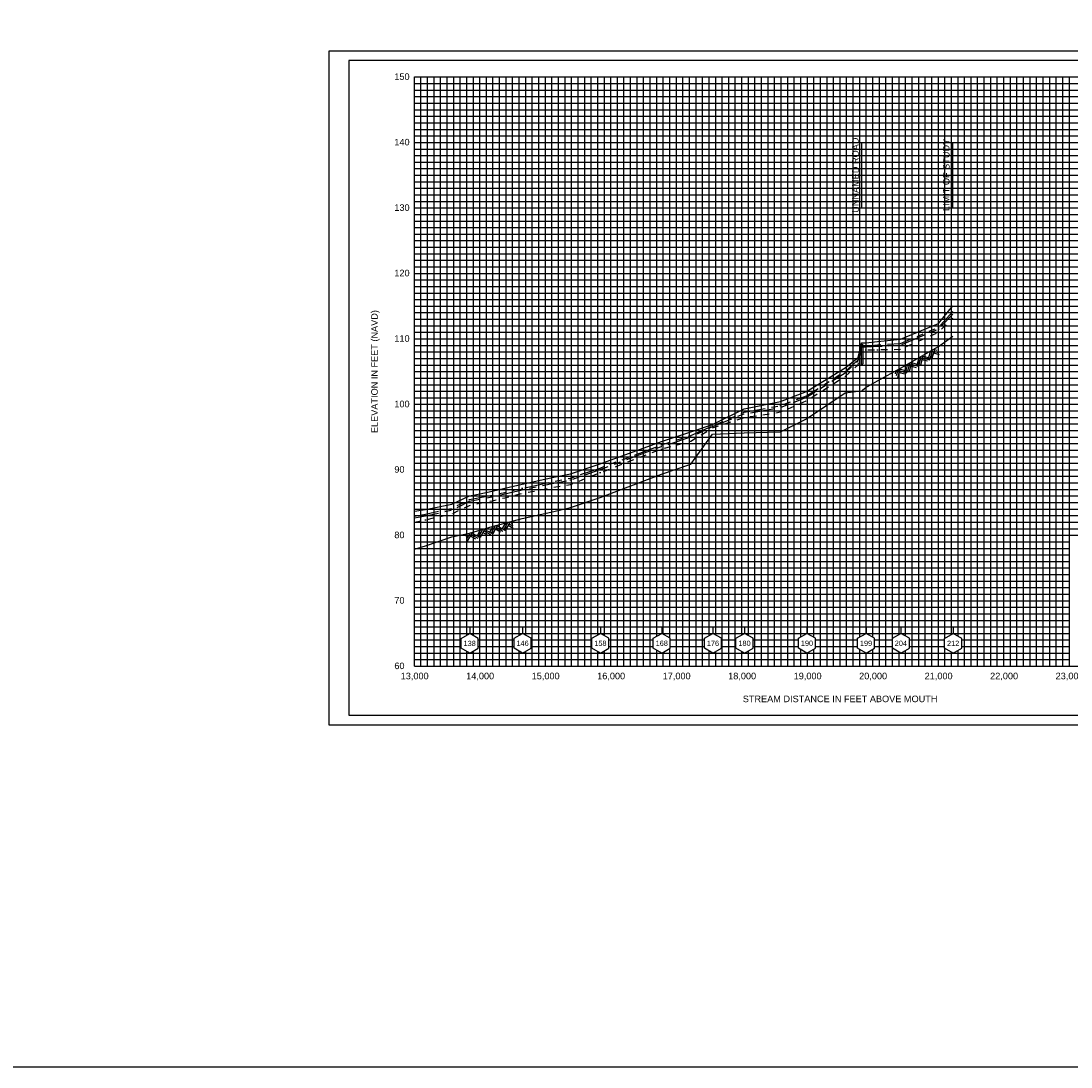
# Model space of a CAD drawing. Header units: inches. Extents: x 8.4 to 57.4, y 23.3 to 68.9.
# Tile 5 of 8: x 32.9 to 48.9, y 33.3 to 49.2. Entities that reach past the tile are written whole.
import ezdxf
from ezdxf.enums import TextEntityAlignment as Align

# ---------------------------------------------------------------- set-up
doc = ezdxf.new("R2010")
doc.units = ezdxf.units.IN
doc.header["$LTSCALE"] = 0.3
doc.header["$MEASUREMENT"] = 0
doc.set_wipeout_variables(frame=1)
for name, pattern in [('CENTER', [2, 1.25, -0.25, 0.25, -0.25]), ('DOT', [0.25, 0, -0.25]), ('HIDDEN', [0.375, 0.25, -0.125]), ('PHANTOM', [2.5, 1.25, -0.25, 0.25, -0.25, 0.25, -0.25])]:
    doc.linetypes.add(name, pattern=pattern)
doc.layers.get('0').update_dxf_attribs({"color": 3, "plot": 0})
for name, color, linetype in [('1', 5, 'Continuous'), ('2', 50, 'Continuous'), ('3', 9, 'DOT'), ('CULVERT', 7, 'Continuous'), ('ROCK', 7, 'Continuous'), ('STREAM', 5, 'Continuous'), ('STRUCTURE', 30, 'Continuous'), ('TEXT', 255, 'Continuous'), ('WS10', 4, 'HIDDEN'), ('WS100', 5, 'PHANTOM'), ('WS50', 1, 'CENTER'), ('WS500', 1, 'Continuous'), ('XSEC', 7, 'Continuous')]:
    doc.layers.add(name, color=color, linetype=linetype)
doc.styles.add('ARIAL', font='ARIAL.TTF')
doc.styles.add('xs', font='ARIAL.TTF')

# ---------------------------------------------------------------- blocks, each defined once
blk = doc.blocks.new('wipeout')
blk.add_wipeout([(0, 0.15), (-0.129917, 0.075), (-0.129917, -0.075), (0, -0.15), (0.129917, -0.075), (0.129917, 0.075)])
blk = doc.blocks.new('xsec')
blk.add_line((0, 0.35), (0, 0.25))
blk.add_blockref('wipeout', (0, 0.1))
for p, q in [((-0.13, 0.175), (0, 0.25)), ((-0.13, 0.025), (-0.13, 0.175)), ((0.13, 0.175), (0, 0.25)), ((0, 0.25), (0, 0.25)), ((0.13, 0.025), (0.13, 0.175)), ((0, -0.05), (-0.13, 0.025)), ((0, -0.05), (0.13, 0.025))]:
    blk.add_line(p, q)
blk = doc.blocks.new('rock')
at = {"layer": 'STREAM'}
for p, q in [((0.171, 0.001), (0.147, -0.023)), ((0.209, 0.001), (0.147, -0.061)), ((0.247, 0.001), (0.147, -0.099)), ((0.251, 0.001), (0.351, -0.099)), ((0.375, 0.001), (0.313, -0.061)), ((0.413, 0.001), (0.332, -0.08)), ((0.451, 0.001), (0.351, -0.099)), ((0.451, 0.001), (0.551, -0.099)), ((0.575, 0.001), (0.513, -0.061)), ((0.613, 0.001), (0.532, -0.08)), ((0.651, 0.001), (0.551, -0.099)), ((0.651, 0.001), (0.751, -0.099)), ((0.776, 0.001), (0.713, -0.061)), ((0.813, 0.001), (0.732, -0.08)), ((0.851, 0.001), (0.751, -0.099)), ((0.851, 0.001), (0.88, -0.028)), ((0.211, -0.034), (0.275, -0.099)), ((0.23, -0.016), (0.313, -0.099)), ((0.413, -0.036), (0.475, -0.099)), ((0.432, -0.018), (0.513, -0.099)), ((0.613, -0.036), (0.676, -0.099)), ((0.632, -0.018), (0.713, -0.099)), ((0.813, -0.036), (0.876, -0.099)), ((0.832, -0.018), (0.88, -0.066))]:
    blk.add_line(p, q, dxfattribs=at)

msp = doc.modelspace()

# ---------------------------------------------------------------- hatches: boundary and pattern name
at = {"layer": 'STRUCTURE'}
msp.add_hatch(color=7, dxfattribs=at).paths.add_polyline_path([(45.71, 43.977), (45.71, 44.3), (45.731, 44.285), (45.731, 43.996)])

# ---------------------------------------------------------------- linework, layer by layer
at = {"layer": '1'}
for p, q in [((37.886, 48.627), (37.886, 38.627)), ((53.386, 48.627), (37.886, 48.627)), ((37.886, 38.627), (37.886, 38.627)), ((37.886, 38.627), (53.386, 38.627)), ((37.886, 38.627), (37.886, 38.627))]:
    msp.add_line(p, q, dxfattribs=at)
at = {"layer": '2', "color": 50}
for p, q in [((38.886, 39.377), (38.886, 48.377)), ((38.886, 48.377), (51.886, 48.377)), ((39.886, 39.377), (39.886, 48.377)), ((40.886, 39.377), (40.886, 48.377)), ((41.886, 39.377), (41.886, 48.377)), ((42.886, 39.377), (42.886, 48.377)), ((43.886, 39.377), (43.886, 48.377)), ((44.886, 39.377), (44.886, 48.377)), ((45.886, 39.377), (45.886, 48.377)), ((46.886, 39.377), (46.886, 48.377)), ((47.886, 39.377), (47.886, 48.377)), ((48.886, 39.377), (48.886, 48.377)), ((38.886, 46.377), (51.886, 46.377)), ((38.886, 45.377), (51.886, 45.377)), ((38.886, 44.377), (51.886, 44.377)), ((38.886, 43.377), (51.886, 43.377)), ((38.886, 42.377), (51.886, 42.377)), ((38.886, 41.377), (51.886, 41.377)), ((38.886, 40.377), (48.886, 40.377)), ((38.886, 39.377), (51.886, 39.377))]:
    msp.add_line(p, q, dxfattribs=at)
at = {"layer": '2', "color": 50, "linetype": 'Continuous'}
msp.add_line((38.886, 47.377), (51.886, 47.377), dxfattribs=at)
at = {"layer": '3', "color": 8, "linetype": 'Continuous'}
for p, q in [((38.886, 48.277), (51.886, 48.277)), ((38.986, 39.377), (38.986, 48.377)), ((39.086, 39.377), (39.086, 48.377)), ((39.186, 39.377), (39.186, 48.377)), ((39.286, 39.377), (39.286, 48.377)), ((39.386, 39.377), (39.386, 48.377)), ((39.486, 39.377), (39.486, 48.377)), ((39.586, 39.377), (39.586, 48.377)), ((39.686, 39.377), (39.686, 48.377)), ((39.786, 39.377), (39.786, 48.377)), ((39.986, 39.377), (39.986, 48.377)), ((40.086, 39.377), (40.086, 48.377)), ((40.186, 39.377), (40.186, 48.377)), ((40.286, 39.377), (40.286, 48.377)), ((40.386, 39.377), (40.386, 48.377)), ((40.486, 39.377), (40.486, 48.377)), ((40.586, 39.377), (40.586, 48.377)), ((40.686, 39.377), (40.686, 48.377)), ((40.786, 39.377), (40.786, 48.377)), ((40.986, 39.377), (40.986, 48.377)), ((41.086, 39.377), (41.086, 48.377)), ((41.186, 39.377), (41.186, 48.377)), ((41.286, 39.377), (41.286, 48.377)), ((41.386, 39.377), (41.386, 48.377)), ((41.486, 39.377), (41.486, 48.377)), ((41.586, 39.377), (41.586, 48.377)), ((41.686, 39.377), (41.686, 48.377)), ((41.786, 39.377), (41.786, 48.377)), ((41.986, 39.377), (41.986, 48.377)), ((42.086, 39.377), (42.086, 48.377)), ((42.186, 39.377), (42.186, 48.377)), ((42.286, 39.377), (42.286, 48.377)), ((42.386, 39.377), (42.386, 48.377)), ((42.486, 39.377), (42.486, 48.377)), ((42.586, 39.377), (42.586, 48.377)), ((42.686, 39.377), (42.686, 48.377)), ((42.786, 39.377), (42.786, 48.377)), ((42.986, 39.377), (42.986, 48.377)), ((43.086, 39.377), (43.086, 48.377)), ((43.186, 39.377), (43.186, 48.377)), ((43.286, 39.377), (43.286, 48.377)), ((43.386, 39.377), (43.386, 48.377)), ((43.486, 39.377), (43.486, 48.377)), ((43.586, 39.377), (43.586, 48.377)), ((43.686, 39.377), (43.686, 48.377)), ((43.786, 39.377), (43.786, 48.377)), ((43.986, 39.377), (43.986, 48.377)), ((44.086, 39.377), (44.086, 48.377)), ((44.186, 39.377), (44.186, 48.377)), ((44.286, 39.377), (44.286, 48.377)), ((44.386, 39.377), (44.386, 48.377)), ((44.486, 39.377), (44.486, 48.377)), ((44.586, 39.377), (44.586, 48.377)), ((44.686, 39.377), (44.686, 48.377)), ((44.786, 39.377), (44.786, 48.377)), ((44.986, 39.377), (44.986, 48.377)), ((45.086, 39.377), (45.086, 48.377)), ((45.186, 39.377), (45.186, 48.377)), ((45.286, 39.377), (45.286, 48.377)), ((45.386, 39.377), (45.386, 48.377)), ((45.486, 39.377), (45.486, 48.377)), ((45.586, 39.377), (45.586, 48.377)), ((45.686, 39.377), (45.686, 48.377)), ((45.786, 39.377), (45.786, 48.377)), ((45.986, 39.377), (45.986, 48.377)), ((46.086, 39.377), (46.086, 48.377)), ((46.186, 39.377), (46.186, 48.377)), ((46.286, 39.377), (46.286, 48.377)), ((46.386, 39.377), (46.386, 48.377)), ((46.486, 39.377), (46.486, 48.377)), ((46.586, 39.377), (46.586, 48.377)), ((46.686, 39.377), (46.686, 48.377)), ((46.786, 39.377), (46.786, 48.377)), ((46.986, 39.377), (46.986, 48.377)), ((47.086, 39.377), (47.086, 48.377)), ((47.186, 39.377), (47.186, 48.377)), ((47.286, 39.377), (47.286, 48.377)), ((47.386, 39.377), (47.386, 48.377)), ((47.486, 39.377), (47.486, 48.377)), ((47.586, 39.377), (47.586, 48.377)), ((47.686, 39.377), (47.686, 48.377)), ((47.786, 39.377), (47.786, 48.377)), ((47.986, 39.377), (47.986, 48.377)), ((48.086, 39.377), (48.086, 48.377)), ((48.186, 39.377), (48.186, 48.377)), ((48.286, 39.377), (48.286, 48.377)), ((48.386, 39.377), (48.386, 48.377)), ((48.486, 39.377), (48.486, 48.377)), ((48.586, 39.377), (48.586, 48.377)), ((48.686, 39.377), (48.686, 48.377)), ((48.786, 39.377), (48.786, 48.377)), ((38.886, 48.177), (51.886, 48.177)), ((38.886, 48.077), (51.886, 48.077)), ((38.886, 47.977), (51.886, 47.977)), ((38.886, 47.877), (51.886, 47.877)), ((38.886, 47.777), (51.886, 47.777)), ((38.886, 47.677), (51.886, 47.677)), ((38.886, 47.577), (51.886, 47.577)), ((38.886, 47.477), (51.886, 47.477)), ((38.886, 47.277), (51.886, 47.277)), ((38.886, 47.177), (51.886, 47.177)), ((38.886, 47.077), (51.886, 47.077)), ((38.886, 46.977), (51.886, 46.977)), ((38.886, 46.877), (51.886, 46.877)), ((38.886, 46.777), (51.886, 46.777)), ((38.886, 46.677), (51.886, 46.677)), ((38.886, 46.577), (51.886, 46.577)), ((38.886, 46.477), (51.886, 46.477)), ((38.886, 46.277), (51.886, 46.277)), ((38.886, 46.177), (51.886, 46.177)), ((38.886, 46.077), (51.886, 46.077)), ((38.886, 45.977), (51.886, 45.977)), ((38.886, 45.877), (51.886, 45.877)), ((38.886, 45.777), (51.886, 45.777)), ((38.886, 45.677), (51.886, 45.677)), ((38.886, 45.577), (51.886, 45.577)), ((38.886, 45.477), (51.886, 45.477)), ((38.886, 45.277), (51.886, 45.277)), ((38.886, 45.177), (51.886, 45.177)), ((38.886, 45.077), (51.886, 45.077)), ((38.886, 44.977), (51.886, 44.977)), ((38.886, 44.877), (51.886, 44.877)), ((38.886, 44.777), (51.886, 44.777)), ((38.886, 44.677), (51.886, 44.677)), ((38.886, 44.577), (51.886, 44.577)), ((38.886, 44.477), (51.886, 44.477)), ((38.886, 44.277), (51.886, 44.277)), ((38.886, 44.177), (51.886, 44.177)), ((38.886, 44.077), (51.886, 44.077)), ((38.886, 43.977), (51.886, 43.977)), ((38.886, 43.877), (51.886, 43.877)), ((38.886, 43.777), (51.886, 43.777)), ((38.886, 43.677), (51.886, 43.677)), ((38.886, 43.577), (51.886, 43.577)), ((38.886, 43.477), (51.886, 43.477)), ((38.886, 43.277), (51.886, 43.277)), ((38.886, 43.177), (51.886, 43.177)), ((38.886, 43.077), (51.886, 43.077)), ((38.886, 42.977), (51.886, 42.977)), ((38.886, 42.877), (51.886, 42.877)), ((38.886, 42.777), (51.886, 42.777)), ((38.886, 42.677), (51.886, 42.677)), ((38.886, 42.577), (51.886, 42.577)), ((38.886, 42.477), (51.886, 42.477)), ((38.886, 42.277), (51.886, 42.277)), ((38.886, 42.177), (51.886, 42.177)), ((38.886, 42.077), (51.886, 42.077)), ((38.886, 41.977), (51.886, 41.977)), ((38.886, 41.877), (51.886, 41.877)), ((38.886, 41.777), (51.886, 41.777)), ((38.886, 41.677), (51.886, 41.677)), ((38.886, 41.577), (51.886, 41.577)), ((38.886, 41.477), (51.886, 41.477)), ((38.886, 41.277), (48.886, 41.277)), ((38.886, 41.177), (48.886, 41.177)), ((38.886, 41.077), (48.886, 41.077)), ((38.886, 40.977), (48.886, 40.977)), ((38.886, 40.877), (48.886, 40.877)), ((38.886, 40.777), (48.886, 40.777)), ((38.886, 40.677), (48.886, 40.677)), ((38.886, 40.577), (48.886, 40.577)), ((38.886, 40.477), (48.886, 40.477)), ((38.886, 40.277), (48.886, 40.277)), ((38.886, 40.177), (48.886, 40.177)), ((38.886, 40.077), (48.886, 40.077)), ((38.886, 39.977), (48.886, 39.977)), ((38.886, 39.877), (48.886, 39.877)), ((38.886, 39.777), (48.886, 39.777)), ((38.886, 39.677), (48.886, 39.677)), ((38.886, 39.577), (48.886, 39.577)), ((38.886, 39.477), (48.886, 39.477))]:
    msp.add_line(p, q, dxfattribs=at)
at = {"layer": 'CULVERT'}
msp.add_lwpolyline([(45.71, 43.977), (45.71, 44.3), (45.731, 44.285), (45.731, 43.996), (45.71, 43.977)], dxfattribs=at)
at = {"layer": 'CULVERT', "color": 252}
msp.add_lwpolyline([(45.71, 43.977), (45.71, 44.3), (45.731, 44.285), (45.731, 43.996), (45.71, 43.977)], dxfattribs=at)
at = {"layer": 'STREAM'}
msp.add_lwpolyline([(38.886, 41.162), (39.056, 41.217), (39.457, 41.353), (39.725, 41.411), (39.886, 41.457), (39.886, 41.457), (40.072, 41.51), (40.265, 41.561), (40.533, 41.632), (41.016, 41.742), (41.267, 41.8), (41.721, 41.951), (42.658, 42.309), (43.108, 42.461), (43.44, 42.923), (43.921, 42.939), (44.478, 42.956), (44.875, 43.156), (45.462, 43.55), (45.66, 43.58), (45.71, 43.577), (45.731, 43.596), (45.777, 43.634), (45.958, 43.737), (46.309, 43.928), (46.888, 44.259), (47.107, 44.417), (47.107, 44.417)], dxfattribs=at)
at = {"layer": 'STRUCTURE'}
msp.add_lwpolyline([(8.381, 56.531), (57.377, 56.531), (57.377, 33.254), (8.381, 33.254)], close=True, dxfattribs=at)
at = {"layer": 'TEXT'}
for points in [[(45.72, 46.377), (45.72, 47.377), (45.72, 47.377)], [(47.109, 46.377), (47.109, 47.377), (47.109, 47.377)]]:
    msp.add_lwpolyline(points, dxfattribs=at)
at = {"layer": 'WS10', "flags": 128}
msp.add_lwpolyline([(38.886, 41.578), (39.056, 41.612), (39.056, 41.612), (39.457, 41.705), (39.457, 41.705), (39.725, 41.832), (39.886, 41.865), (39.886, 41.865), (39.886, 41.865), (40.072, 41.904), (40.072, 41.904), (40.265, 41.95), (40.533, 42.015), (40.533, 42.015), (41.016, 42.111), (41.016, 42.111), (41.267, 42.152), (41.267, 42.152), (41.721, 42.333), (41.721, 42.333), (42.658, 42.694), (42.658, 42.694), (43.108, 42.814), (43.108, 42.814), (43.44, 43.019), (43.44, 43.019), (43.921, 43.175), (43.921, 43.175), (44.478, 43.26), (44.478, 43.26), (44.875, 43.433), (44.875, 43.433), (45.462, 43.804), (45.462, 43.804), (45.66, 43.98), (45.66, 43.98), (45.71, 44.208), (45.71, 44.208), (45.731, 44.208), (45.731, 44.208), (45.777, 44.208), (45.777, 44.208), (45.958, 44.211), (45.958, 44.211), (46.309, 44.217), (46.309, 44.217), (46.888, 44.476), (46.888, 44.476), (47.107, 44.693), (47.107, 44.693)], dxfattribs=at)
at = {"layer": 'WS100', "flags": 128}
msp.add_lwpolyline([(38.886, 41.67), (39.056, 41.7), (39.056, 41.7), (39.457, 41.788), (39.457, 41.788), (39.725, 41.921), (39.886, 41.952), (39.886, 41.952), (39.886, 41.952), (40.072, 41.988), (40.072, 41.988), (40.265, 42.032), (40.533, 42.094), (40.533, 42.094), (41.016, 42.2), (41.016, 42.2), (41.267, 42.249), (41.267, 42.249), (41.721, 42.404), (41.721, 42.404), (42.658, 42.756), (42.658, 42.756), (43.108, 42.901), (43.108, 42.901), (43.44, 43.046), (43.44, 43.046), (43.921, 43.258), (43.921, 43.258), (44.478, 43.358), (44.478, 43.358), (44.875, 43.508), (44.875, 43.508), (45.462, 43.882), (45.462, 43.882), (45.66, 44.056), (45.66, 44.056), (45.71, 44.275), (45.71, 44.275), (45.731, 44.275), (45.731, 44.275), (45.777, 44.275), (45.777, 44.275), (45.958, 44.285), (45.958, 44.285), (46.309, 44.308), (46.309, 44.308), (46.888, 44.552), (46.888, 44.552), (47.107, 44.795), (47.107, 44.795)], dxfattribs=at)
at = {"layer": 'WS50', "flags": 128}
msp.add_lwpolyline([(38.886, 41.642), (39.056, 41.672), (39.056, 41.672), (39.457, 41.762), (39.457, 41.762), (39.725, 41.896), (39.886, 41.927), (39.886, 41.927), (39.886, 41.927), (40.072, 41.963), (40.072, 41.963), (40.265, 42.008), (40.533, 42.071), (40.533, 42.071), (41.016, 42.174), (41.016, 42.174), (41.267, 42.221), (41.267, 42.221), (41.721, 42.381), (41.721, 42.381), (42.658, 42.732), (42.658, 42.732), (43.108, 42.878), (43.108, 42.878), (43.44, 43.038), (43.44, 43.038), (43.921, 43.232), (43.921, 43.232), (44.478, 43.328), (44.478, 43.328), (44.875, 43.484), (44.875, 43.484), (45.462, 43.86), (45.462, 43.86), (45.66, 44.041), (45.66, 44.041), (45.71, 44.257), (45.71, 44.257), (45.731, 44.257), (45.731, 44.257), (45.777, 44.257), (45.777, 44.257), (45.958, 44.264), (45.958, 44.264), (46.309, 44.282), (46.309, 44.282), (46.888, 44.527), (46.888, 44.527), (47.107, 44.754), (47.107, 44.754)], dxfattribs=at)
at = {"layer": 'WS500'}
msp.add_lwpolyline([(38.886, 41.743), (39.056, 41.772), (39.056, 41.772), (39.457, 41.853), (39.457, 41.853), (39.725, 41.979), (39.886, 42.012), (39.886, 42.012), (39.886, 42.012), (40.072, 42.05), (40.072, 42.05), (40.265, 42.094), (40.533, 42.155), (40.533, 42.155), (41.016, 42.264), (41.016, 42.264), (41.267, 42.317), (41.267, 42.317), (41.721, 42.466), (41.721, 42.466), (42.658, 42.811), (42.658, 42.811), (43.108, 42.959), (43.108, 42.959), (43.44, 43.069), (43.44, 43.069), (43.921, 43.309), (43.921, 43.309), (44.478, 43.422), (44.478, 43.422), (44.875, 43.572), (44.875, 43.572), (45.462, 43.932), (45.462, 43.932), (45.66, 44.09), (45.66, 44.09), (45.71, 44.318), (45.71, 44.318), (45.731, 44.318), (45.731, 44.318), (45.777, 44.318), (45.777, 44.318), (45.958, 44.334), (45.958, 44.334), (46.309, 44.371), (46.309, 44.371), (46.888, 44.614), (46.888, 44.614), (47.107, 44.882), (47.107, 44.882)], dxfattribs=at)

# ---------------------------------------------------------------- block references
at = {"layer": 'ROCK', "color": 1}
for p, rotation in [((46.086, 43.79), 29.71044439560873), ((39.525, 41.341), 15.89628622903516)]:
    msp.add_blockref('rock', p, dxfattribs=dict(at, rotation=rotation))

# ---------------------------------------------------------------- texts
at = {"layer": 'TEXT', "style": 'ARIAL'}
for s, p in [(' 150', (38.541, 48.332)), (' 140', (38.541, 47.332)), (' 130', (38.541, 46.332)), (' 120', (38.541, 45.332)), (' 110', (38.541, 44.332)), (' 100', (38.541, 43.332)), (' 90', (38.541, 42.332)), (' 80', (38.541, 41.332)), (' 70', (38.541, 40.332)), (' 60', (38.541, 39.332))]:
    msp.add_text(s, height=0.1, dxfattribs=at).set_placement(p)
for s, p in [('UNNAMED ROAD', (45.67, 46.877)), ('ELEVATION IN FEET (NAVD)', (38.326, 43.877, -10))]:
    msp.add_text(s, height=0.1, rotation=90, dxfattribs=at).set_placement(p, align=Align.CENTER)
for s, p in [('13,000', (38.89, 39.177)), ('14,000', (39.89, 39.177)), ('15,000', (40.89, 39.177)), ('16,000', (41.89, 39.177)), ('17,000', (42.89, 39.177)), ('18,000', (43.89, 39.177)), ('19,000', (44.89, 39.177)), ('20,000', (45.89, 39.177)), ('21,000', (46.89, 39.177)), ('22,000', (47.89, 39.177)), ('23,000', (48.89, 39.177)), ('STREAM DISTANCE IN FEET ABOVE MOUTH', (45.386, 38.827, -10))]:
    msp.add_text(s, height=0.1, dxfattribs=at).set_placement(p, align=Align.CENTER)
at = {"layer": 'TEXT', "insert": (46.956, 46.881, 10), "char_height": 0.1, "width": 2.1677, "attachment_point": 2, "rotation": 90, "style": 'ARIAL'}
msp.add_mtext('LIMIT OF STUDY', dxfattribs=at)

# ---------------------------------------------------------------- next in the draw order: block references
at = {"layer": 'XSEC', "color": 3}
for p in [(39.73, 39.627), (40.538, 39.628), (41.726, 39.628), (42.663, 39.628), (43.445, 39.628), (43.926, 39.628), (44.88, 39.628), (45.782, 39.628), (46.314, 39.628), (47.112, 39.627)]:
    msp.add_blockref('xsec', p, dxfattribs=at)

# ---------------------------------------------------------------- next in the draw order: linework, layer by layer
at = {"color": 252}
msp.add_lwpolyline([(37.586, 48.777), (53.686, 48.777), (53.686, 38.477), (37.586, 38.477)], close=True, dxfattribs=at)

# ---------------------------------------------------------------- next in the draw order: texts
at = {"layer": 'TEXT', "style": 'xs'}
for s, p in [('138', (39.73, 39.725, 1)), ('146', (40.538, 39.727, 1)), ('158', (41.726, 39.727, 1)), ('168', (42.663, 39.727, 1)), ('176', (43.445, 39.727, 1)), ('180', (43.926, 39.727, 1)), ('190', (44.88, 39.727, 1)), ('199', (45.782, 39.726, 1)), ('204', (46.314, 39.727, 1)), ('212', (47.112, 39.726, 1))]:
    msp.add_text(s, height=0.08, dxfattribs=at).set_placement(p, align=Align.MIDDLE_CENTER)

doc.saveas('drawing.dxf')
